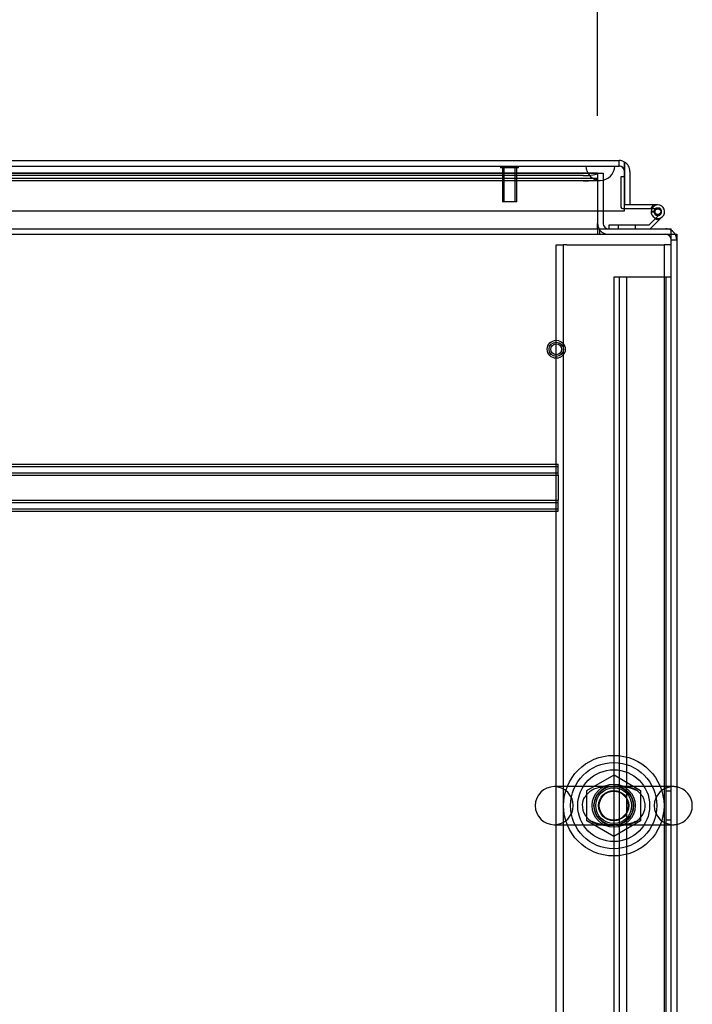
# Model space of a CAD drawing. Header units: inches. Extents: x 1 to 359, y -2 to 239.
# Tile 22 of 53: x 139 to 151, y 18 to 35. Entities that reach past the tile are written whole.
import ezdxf
from ezdxf.enums import TextEntityAlignment as Align
from ezdxf.lldxf.tags import DXFTag

# ---------------------------------------------------------------- set-up
doc = ezdxf.new("R2010")
doc.units = ezdxf.units.IN
doc.header["$MEASUREMENT"] = 0
for name, color, linetype in [('COM50677-3', 7, 'Continuous'), ('COM53964-3', 7, 'Continuous'), ('COM54746-78', 7, 'Continuous'), ('COM70215', 7, 'Continuous'), ('COM70220', 7, 'Continuous'), ('COM71196-9', 7, 'Continuous'), ('COM71298-4', 7, 'Continuous'), ('COM71299-4', 7, 'Continuous'), ('COM71301-4', 7, 'Continuous'), ('Default', 7, 'Continuous'), ('NTS18024', 7, 'Continuous'), ('SCS86414', 7, 'Continuous'), ('STD26258', 7, 'Continuous'), ('WAF25377', 7, 'Continuous'), ('WAM254785', 7, 'Continuous')]:
    doc.layers.add(name, color=color, linetype=linetype)
doc.styles.add('SEACAD_Times_New_Roman', font='times.ttf')
tags = doc.linetypes.add('HIDDEN2', pattern=[0.1875, 0.125, -0.0625]).pattern_tags.tags
tags[6:7] = [DXFTag(74, 4), DXFTag(75, 0), DXFTag(340, '0'), DXFTag(46, 0.0), DXFTag(50, 0.0), DXFTag(44, 0.0), DXFTag(45, 0.0)]
tags[4:5] = [DXFTag(74, 4), DXFTag(75, 0), DXFTag(340, '0'), DXFTag(46, 0.0), DXFTag(50, 0.0), DXFTag(44, 0.0), DXFTag(45, 0.0)]
doc.dimstyles.new('HAMMOND_(STH_-_540x360)', dxfattribs={"dimtxt": 2, "dimasz": 2.5, "dimexe": 1, "dimexo": 1, "dimgap": 0.5, "dimtad": 0, "dimtih": 1, "dimtoh": 1, "dimzin": 0, "dimdsep": 46, "dimtxsty": 'SEACAD_Times_New_Roman', "dimblk1": '_SE_FILLED', "dimblk2": '_SE_FILLED', "dimsah": 1, "dimcen": 1, "dimadec": 0, "dimazin": 0, "dimtfac": 0.8, "dimtofl": 0, "dimtmove": 0, "dimatfit": 3, "dimfxl": 1, "dimtolj": 1, "dimtzin": 0, "dimarcsym": 0})

# ---------------------------------------------------------------- blocks, each defined once
blk = doc.blocks.new('SE2')
at = {"layer": 'COM50677-3', "color": 7, "linetype": 'HIDDEN2'}
for p, q in [((148.169, 30.996), (148.294, 30.996)), ((148.169, 11.496), (148.169, 30.996)), ((148.294, 11.496), (148.294, 30.996)), ((148.354, 30.996), (148.294, 30.996)), ((148.354, 30.996), (149.984, 30.996)), ((149.984, 30.996), (150.044, 30.996)), ((150.044, 30.996), (150.044, 11.496)), ((150.169, 30.996), (150.044, 30.996))]:
    blk.add_line(p, q, dxfattribs=at)
blk.add_circle((149.169, 21.246), 0.375, dxfattribs=at)
at = {"layer": 'COM53964-3', "color": 7, "linetype": 'HIDDEN2'}
for p, q in [((149.307, 30.435), (149.169, 30.435)), ((149.169, 30.435), (149.169, 12.06)), ((149.264, 30.435), (149.264, 12.06)), ((150.031, 30.435), (149.307, 30.435)), ((149.39, 30.435), (149.39, 12.06)), ((150.169, 30.435), (150.031, 30.435)), ((150.074, 30.435), (150.074, 12.06)), ((150.169, 21.498), (150.074, 21.498)), ((150.074, 20.998), (150.169, 20.998))]:
    blk.add_line(p, q, dxfattribs=at)
at = {"layer": 'COM54746-78', "color": 7, "linetype": 'HIDDEN2'}
for p, q in [((149.295, 32.18), (149.295, 31.655)), ((149.357, 32.18), (149.295, 32.18)), ((149.32, 31.63), (149.357, 31.63)), ((149.82, 31.575), (149.882, 31.575)), ((149.882, 31.58), (149.875, 31.581)), ((149.898, 31.63), (149.937, 31.63)), ((149.973, 31.534), (149.903, 31.463)), ((149.246, 31.339), (149.246, 31.277)), ((149.55, 31.277), (149.55, 31.339))]:
    blk.add_line(p, q, dxfattribs=at)
at = {"layer": 'COM54746-78', "color": 7, "linetype": 'Continuous'}
for p, q in [((149.357, 32.18), (149.357, 32.18)), ((149.357, 31.692), (149.357, 31.694)), ((149.937, 31.692), (149.357, 31.692)), ((149.357, 31.63), (149.898, 31.63)), ((149.875, 31.581), (149.821, 31.586)), ((149.875, 31.588), (149.875, 31.563)), ((149.95, 31.638), (149.925, 31.638)), ((149.925, 31.513), (149.95, 31.513)), ((150, 31.563), (150, 31.588)), ((149.085, 31.339), (149.085, 31.277)), ((149.779, 31.339), (149.085, 31.339)), ((149.889, 31.449), (149.779, 31.339)), ((149.805, 31.277), (149.972, 31.445)), ((149.903, 31.463), (149.889, 31.449)), ((149.972, 31.445), (150.016, 31.489))]:
    blk.add_line(p, q, dxfattribs=at)
at = {"layer": 'COM54746-78', "color": 7, "linetype": 'HIDDEN2'}
blk.add_circle((149.937, 31.575), 0.05, dxfattribs=at)
for centre, radius, start, end in [((149.937, 31.575), 0.135, 119.9264, 155.9579), ((149.937, 31.575), 0.117, 90, 151.9602), ((149.32, 31.655), 0.025, 180, 270), ((149.937, 31.575), 0.055, 174.7841, 90), ((149.937, 31.575), 0.055, 90, 174.7841)]:
    blk.add_arc(centre, radius, start, end, dxfattribs=at)
at = {"layer": 'COM54746-78', "color": 7, "linetype": 'Continuous'}
for centre, radius, start, end in [((149.937, 31.575), 0.117, 174.7841, 90), ((149.937, 31.575), 0.117, 151.9602, 174.7841), ((149.925, 31.588), 0.05, 90, 180), ((149.925, 31.563), 0.05, 180, 270), ((149.95, 31.588), 0.05, 0, 90), ((149.95, 31.563), 0.05, 270, 0), ((149.937, 31.575), 0.135, 248.9858, 284.9706)]:
    blk.add_arc(centre, radius, start, end, dxfattribs=at)
at = {"layer": 'COM70215', "color": 7, "linetype": 'HIDDEN2'}
for p, q in [((128.702, 27.182), (148.202, 27.182)), ((128.702, 27.142), (148.202, 27.142)), ((148.202, 27.139), (148.202, 27.182)), ((148.202, 27.037), (148.202, 27.139)), ((128.702, 27.034), (148.202, 27.034)), ((128.702, 26.994), (148.202, 26.994)), ((148.202, 26.994), (148.202, 27.037)), ((148.202, 26.994), (148.202, 26.557)), ((128.702, 26.557), (148.202, 26.557)), ((148.202, 26.514), (148.202, 26.557)), ((128.702, 26.517), (148.202, 26.517)), ((128.702, 26.409), (148.202, 26.409)), ((128.702, 26.369), (148.202, 26.369)), ((148.202, 26.412), (148.202, 26.514)), ((148.202, 26.369), (148.202, 26.412))]:
    blk.add_line(p, q, dxfattribs=at)
at = {"layer": 'COM70220', "color": 7, "linetype": 'HIDDEN2'}
for p, q in [((128.218, 32.368), (148.686, 32.368)), ((128.218, 32.367), (148.686, 32.367)), ((128.218, 32.365), (148.686, 32.365)), ((148.686, 32.368), (149.185, 32.368)), ((148.686, 32.367), (149.185, 32.367)), ((148.686, 32.365), (148.936, 32.365)), ((148.687, 32.368), (148.687, 32.367)), ((148.687, 32.367), (148.936, 32.365)), ((148.936, 32.365), (149.185, 32.367)), ((149.185, 32.367), (149.185, 32.368)), ((128.218, 32.119), (148.686, 32.119)), ((148.686, 32.119), (148.936, 32.119))]:
    blk.add_line(p, q, dxfattribs=at)
blk.add_arc((148.936, 32.369), 0.25, 180, 0, dxfattribs=at)
at = {"layer": 'COM71196-9', "color": 7, "linetype": 'Continuous'}
for p, q in [((127.642, 32.464), (149.262, 32.464)), ((149.357, 32.274), (149.357, 32.439)), ((149.357, 32.439), (149.357, 32.274)), ((149.357, 31.589), (149.357, 32.274)), ((149.357, 32.274), (149.357, 31.694)), ((149.452, 32.274), (149.452, 31.694)), ((149.452, 31.694), (149.357, 31.694)), ((127.547, 31.589), (149.357, 31.589))]:
    blk.add_line(p, q, dxfattribs=at)
at = {"layer": 'COM71196-9', "color": 7, "linetype": 'HIDDEN2'}
for p, q in [((127.642, 32.369), (149.262, 32.369)), ((149.262, 32.369), (149.262, 32.464))]:
    blk.add_line(p, q, dxfattribs=at)
at = {"layer": 'COM71196-9', "color": 7, "linetype": 'Continuous'}
for start, end in [(60, 90), (0, 60)]:
    blk.add_arc((149.262, 32.274), 0.19, start, end, dxfattribs=at)
at = {"layer": 'COM71196-9', "color": 7, "linetype": 'HIDDEN2'}
blk.add_arc((149.262, 32.274), 0.095, 0, 90, dxfattribs=at)
at = {"layer": 'COM71196-9', "color": 7, "linetype": 'Continuous'}
blk.add_ellipse((149.262, 32.274), major_axis=(0, -0.19), ratio=0.999171, start_param=2.617994, end_param=3.141593, dxfattribs=at)
at = {"layer": 'COM71196-9', "color": 7, "linetype": 'HIDDEN2'}
blk.add_ellipse((149.262, 32.274), major_axis=(0, -0.095), ratio=0.999171, start_param=1.570796, end_param=3.141593, dxfattribs=at)
at = {"layer": 'COM71298-4', "color": 7, "linetype": 'HIDDEN2'}
for p, q in [((148.889, 32.246), (127.851, 32.246)), ((148.639, 32.204), (128.101, 32.204)), ((148.889, 32.246), (148.889, 32.244)), ((148.889, 32.246), (148.889, 32.244)), ((148.889, 32.151), (127.852, 32.151)), ((148.639, 32.11), (128.101, 32.11))]:
    blk.add_line(p, q, dxfattribs=at)
blk.add_circle((149.169, 21.246), 0.344, dxfattribs=at)
for centre in [(148.639, 32.247), (148.639, 32.154)]:
    blk.add_ellipse(centre, major_axis=(0.25, 0), ratio=0.173648, start_param=4.712389, end_param=6.21308, dxfattribs=at)
at = {"layer": 'COM71299-4', "color": 7, "linetype": 'HIDDEN2'}
for p, q in [((127.851, 32.244), (148.889, 32.244)), ((148.889, 32.244), (148.889, 31.589)), ((102.299, 31.182), (150.169, 31.182)), ((148.889, 31.277), (148.889, 31.182)), ((148.919, 31.277), (148.919, 31.182))]:
    blk.add_line(p, q, dxfattribs=at)
at = {"layer": 'COM71299-4', "color": 7, "linetype": 'Continuous'}
for p, q in [((148.889, 31.589), (148.889, 31.372)), ((148.889, 31.277), (148.889, 31.372)), ((102.299, 31.277), (150.169, 31.277)), ((150.169, 31.087), (150.169, 31.277)), ((150.169, 11.312), (150.169, 31.087))]:
    blk.add_line(p, q, dxfattribs=at)
at = {"layer": 'COM71301-4', "color": 7, "linetype": 'HIDDEN2'}
for p, q in [((148.889, 32.244), (148.984, 32.244)), ((148.984, 32.244), (148.984, 31.589)), ((150.169, 31.087), (150.264, 31.087))]:
    blk.add_line(p, q, dxfattribs=at)
at = {"layer": 'COM71301-4', "color": 7, "linetype": 'Continuous'}
for p, q in [((148.984, 31.589), (148.984, 31.372)), ((150.169, 31.182), (150.264, 31.182)), ((150.264, 31.182), (150.264, 11.407))]:
    blk.add_line(p, q, dxfattribs=at)
for centre, radius, start, end in [((149.079, 31.372), 0.19, 180, 210), ((149.079, 31.372), 0.095, 180, 270), ((150.074, 31.087), 0.19, 30, 60)]:
    blk.add_arc(centre, radius, start, end, dxfattribs=at)
at = {"layer": 'COM71301-4', "color": 7, "linetype": 'HIDDEN2'}
for centre, radius, start, end in [((149.079, 31.372), 0.19, 210, 270), ((150.074, 31.087), 0.19, 60, 90), ((150.074, 31.087), 0.095, 0, 90), ((150.074, 31.087), 0.19, 0, 30)]:
    blk.add_arc(centre, radius, start, end, dxfattribs=at)
at = {"layer": 'NTS18024', "color": 7, "linetype": 'HIDDEN2'}
for p, q in [((148.704, 21.509), (149.174, 21.783)), ((149.174, 21.783), (149.634, 21.509)), ((148.704, 20.983), (148.704, 21.509)), ((149.634, 21.509), (149.634, 20.983)), ((149.169, 20.711), (148.704, 20.983)), ((149.634, 20.983), (149.169, 20.711))]:
    blk.add_line(p, q, dxfattribs=at)
for radius in [0.312, 0.263]:
    blk.add_circle((149.169, 21.246), radius, dxfattribs=at)
at = {"layer": 'SCS86414', "color": 7, "linetype": 'HIDDEN2'}
for p, q in [((149.175, 21.577), (148.134, 21.577)), ((150.205, 21.577), (149.175, 21.577)), ((148.134, 20.915), (149.129, 20.915)), ((149.129, 20.915), (150.205, 20.915))]:
    blk.add_line(p, q, dxfattribs=at)
for radius in [0.625, 0.312, 0.252]:
    blk.add_circle((149.169, 21.246), radius, dxfattribs=at)
for centre, radius, start, end in [((148.134, 21.246), 0.331, 90, 270), ((148.134, 21.246), 0.331, 270, 90), ((150.205, 21.246), 0.331, 90, 270), ((150.205, 21.246), 0.331, 79.6868, 90), ((148.943, 21.238), 0.315, 131.5984, 151.7645), ((148.901, 21.294), 0.245, 115.6887, 132.9956), ((150.205, 21.246), 0.331, 270, 280.3132)]:
    blk.add_arc(centre, radius, start, end, dxfattribs=at)
at = {"layer": 'SCS86414', "color": 7, "linetype": 'Continuous'}
blk.add_arc((150.205, 21.246), 0.331, 280.3132, 79.6868, dxfattribs=at)
at = {"layer": 'SCS86414', "color": 7, "linetype": 'HIDDEN2'}
for points, knots in [([(148.785, 21.518), (148.797, 21.525), (148.809, 21.531), (148.875, 21.558), (148.933, 21.57), (149.021, 21.576), (149.051, 21.577), (149.113, 21.577), (149.146, 21.577), (149.242, 21.577), (149.304, 21.578), (149.422, 21.567), (149.479, 21.554), (149.539, 21.526), (149.546, 21.522), (149.552, 21.519)], [0.048092, 0.048092, 0.048092, 0.048092, 0.0625, 0.0625, 0.125, 0.125, 0.15625, 0.15625, 0.1875, 0.1875, 0.25, 0.25, 0.3125, 0.3125, 0.3204376, 0.3204376, 0.3204376, 0.3204376]), ([(149.215, 20.908), (149.226, 20.907), (149.237, 20.907), (149.279, 20.907), (149.309, 20.907), (149.397, 20.912), (149.453, 20.923), (149.559, 20.969), (149.609, 21.004), (149.686, 21.1), (149.712, 21.162), (149.72, 21.292), (149.702, 21.358), (149.651, 21.437), (149.631, 21.461), (149.586, 21.501), (149.562, 21.518), (149.484, 21.559), (149.429, 21.574), (149.342, 21.583), (149.313, 21.585), (149.252, 21.585), (149.221, 21.584), (149.189, 21.584)], [0.3329074, 0.3329074, 0.3329074, 0.3329074, 0.34375, 0.34375, 0.375, 0.375, 0.4375, 0.4375, 0.5, 0.5, 0.5625, 0.5625, 0.625, 0.625, 0.65625, 0.65625, 0.6875, 0.6875, 0.75, 0.75, 0.78125, 0.78125, 0.8119496, 0.8119496, 0.8119496, 0.8119496]), ([(148.661, 21.395), (148.639, 21.356), (148.625, 21.311), (148.619, 21.199), (148.637, 21.133), (148.705, 21.027), (148.752, 20.987), (148.829, 20.946), (148.856, 20.936), (148.911, 20.92), (148.939, 20.915), (148.997, 20.908), (149.027, 20.907), (149.087, 20.907), (149.119, 20.908), (149.156, 20.908), (149.161, 20.908), (149.165, 20.908)], [0.0177263, 0.0177263, 0.0177263, 0.0177263, 0.0625, 0.0625, 0.125, 0.125, 0.1875, 0.1875, 0.21875, 0.21875, 0.25, 0.25, 0.28125, 0.28125, 0.3125, 0.3125, 0.3167871, 0.3167871, 0.3167871, 0.3167871]), ([(149.552, 20.972), (149.54, 20.966), (149.529, 20.961), (149.463, 20.933), (149.405, 20.922), (149.287, 20.913), (149.224, 20.915), (149.127, 20.915), (149.095, 20.914), (149.033, 20.915), (149.003, 20.916), (148.914, 20.925), (148.857, 20.938), (148.798, 20.967), (148.792, 20.97), (148.786, 20.973)], [0.5490195, 0.5490195, 0.5490195, 0.5490195, 0.5625, 0.5625, 0.625, 0.625, 0.6875, 0.6875, 0.71875, 0.71875, 0.75, 0.75, 0.8125, 0.8125, 0.8195296, 0.8195296, 0.8195296, 0.8195296])]:
    blk.add_open_spline(points, degree=3, knots=knots, dxfattribs=at)
at = {"layer": 'STD26258', "color": 7, "linetype": 'HIDDEN2'}
for p, q in [((147.201, 32.369), (147.201, 32.338)), ((147.513, 32.338), (147.513, 32.369)), ((147.513, 32.338), (147.201, 32.338)), ((147.232, 32.338), (147.232, 31.744)), ((147.263, 31.744), (147.263, 32.338)), ((147.452, 31.744), (147.452, 32.338)), ((147.482, 31.744), (147.482, 32.338)), ((147.482, 31.744), (147.232, 31.744))]:
    blk.add_line(p, q, dxfattribs=at)
for radius in [0.156, 0.125, 0.0944]:
    blk.add_circle((148.169, 29.182), radius, dxfattribs=at)
at = {"layer": 'WAF25377', "color": 7, "linetype": 'HIDDEN2'}
for radius in [0.875, 0.34]:
    blk.add_circle((149.169, 21.246), radius, dxfattribs=at)
at = {"layer": 'WAM254785', "color": 7, "linetype": 'HIDDEN2'}
for radius in [0.75, 0.312]:
    blk.add_circle((149.169, 21.246), radius, dxfattribs=at)
blk = doc.blocks.new('DMBLK159')
at = {"layer": 'Default', "linetype": 'Continuous', "transparency": 16777216}
for points in [[(130.838, 41.123), (128.338, 40.706), (130.838, 40.29)], [(146.389, 41.123), (146.389, 40.29), (148.889, 40.706)]]:
    blk.add_hatch(color=7, dxfattribs=at).paths.add_polyline_path(points)
at = {"layer": 'Default', "color": 7, "linetype": 'Continuous', "transparency": 16777216}
for p, q in [((128.338, 33.059), (128.338, 41.706)), ((148.889, 33.244), (148.889, 41.706)), ((130.354, 40.706), (128.338, 40.706)), ((148.889, 40.706), (146.873, 40.706))]:
    blk.add_line(p, q, dxfattribs=at)
at = {"layer": 'Default', "color": 7, "linetype": 'Continuous', "transparency": 16777216, "style": 'SEACAD_Times_New_Roman'}
for s, p in [('20.55', (135.201, 41.706)), ('OPENNING', (131.054, 38.706))]:
    blk.add_text(s, height=2, dxfattribs=at).set_placement(p, align=Align.TOP_LEFT)
blk = doc.blocks.new('_SE_FILLED')
at = {"color": 0}
blk.add_line((0, 0), (-1, 0), dxfattribs=at)
blk.add_solid([(0, 0), (-1, -0.1665), (-1, 0.1665), (0, 0)], dxfattribs=at)

msp = doc.modelspace()

# ---------------------------------------------------------------- block references
at = {"layer": 'Default'}
msp.add_blockref('SE2', (0, 0), dxfattribs=at)

# ---------------------------------------------------------------- dimensions: what is measured, and where the dimension line sits
at = {"layer": 'Default', "color": 7, "linetype": 'Continuous'}
dim = msp.add_linear_dim(base=(128.338, 40.706), p1=(148.889, 32.244), p2=(128.338, 32.059), text='\\A1;<>\\POPENNING', dimstyle='HAMMOND_(STH_-_540x360)', dxfattribs=at)
dim.commit()
dim.dimension.update_dxf_attribs({"geometry": 'DMBLK159', "text_midpoint": (138.614, 40.706), "dimtype": 160})

doc.saveas('drawing.dxf')
